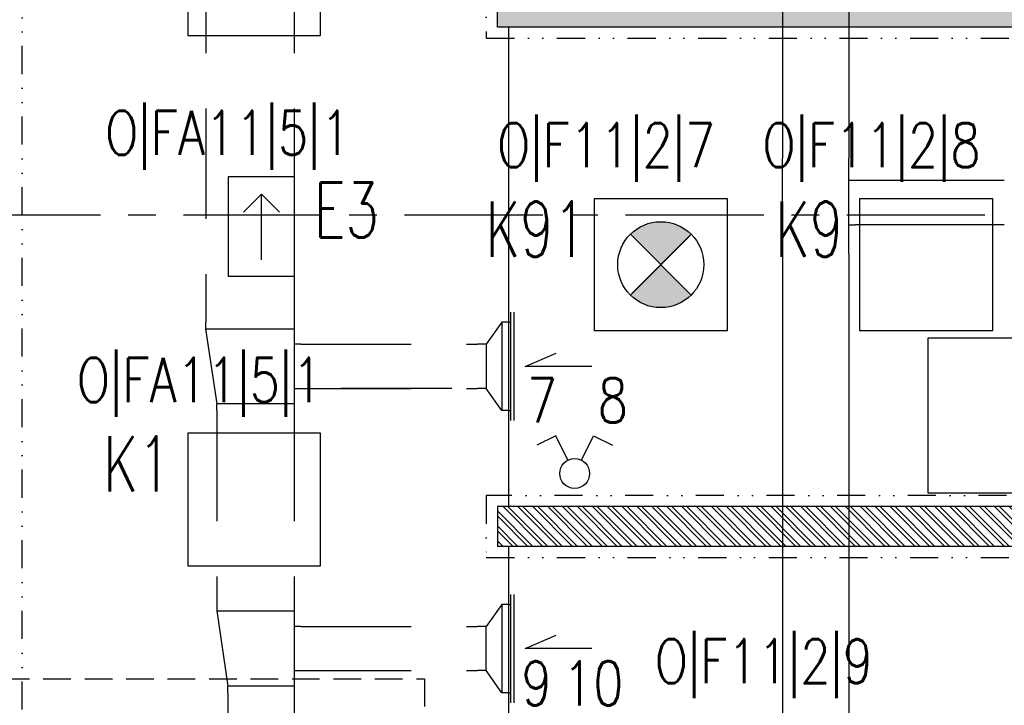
# Model space of a CAD drawing. Extents: x 41755 to 123924, y -112333 to 86187.
# Tile 200 of 256: x 101735 to 102180, y -9383 to -9072. Entities that reach past the tile are written whole.
import ezdxf
from ezdxf.enums import TextEntityAlignment as Align

# ---------------------------------------------------------------- set-up
doc = ezdxf.new("R2010")
doc.units = 0
doc.header["$LTSCALE"] = 50
for name, pattern in [('CENTER', [2, 1.25, -0.25, 0.25, -0.25]), ('DASHED', [0.75, 0.5, -0.25]), ('DIVIDE', [31.75, 12.7, -6.35, 0, -6.35, 0, -6.35])]:
    doc.linetypes.add(name, pattern=pattern)
doc.layers.get('0').update_dxf_attribs({"color": 101, "linetype": 'CONTINUOUS'})
for name, color, linetype in [('Drz---drzwi', 5, 'CONTINUOUS'), ('E-90', 6, 'CONTINUOUS'), ('E35', 6, 'CONTINUOUS'), ('E50', 3, 'CONTINUOUS'), ('Ins-co', 2, 'CONTINUOUS'), ('Ins-went', 141, 'CONTINUOUS'), ('Os-osie glowne', 1, 'CENTER'), ('Sc-beton', 7, 'CONTINUOUS'), ('Sc-beton-hatch', 86, 'CONTINUOUS'), ('Sc-cegla pustak', 42, 'CONTINUOUS'), ('Sc-cegla pustak-hatch', 8, 'CONTINUOUS'), ('Suf-widok', 8, 'CONTINUOUS'), ('Wyp-meble', 155, 'CONTINUOUS')]:
    doc.layers.add(name, color=color, linetype=linetype)
doc.styles.add('ROMANS', font='romans', dxfattribs={"width": 0.85})
doc.linetypes.add('ZIGZAG', pattern='A,0.00254,-5.08,[131,ltypeshp.shx,S=5.08,R=0,X=-5.08,Y=0],-10.16,[131,ltypeshp.shx,S=5.08,R=180,X=5.08,Y=0],-5.08', length=20.32254)

# ---------------------------------------------------------------- blocks, each defined once
blk = doc.blocks.new('_dkjhsjhkfgh')
at = {"layer": 'Ins-went', "ltscale": 2}
for p, q in [((2289.02, 1496.48), (2289.02, 1300.58)), ((2319.02, 1496.48), (2319.02, 1300.58)), ((2289.02, 1260.56), (2289.02, 1300.56)), ((2319.02, 1260.56), (2319.02, 1300.56)), ((2322.02, 1290.56), (2319.02, 1290.56)), ((2319.02, 1270.56), (2322.02, 1270.56)), ((2289.02, 1257.56), (2289.02, 1260.56)), ((2319.02, 1257.56), (2319.02, 1260.56)), ((2289.02, 1257.56), (2289.02, 1248.56)), ((2319.02, 1257.56), (2319.02, 1248.56)), ((2289.02, 1248.56), (2289.02, 1245.56)), ((2319.02, 1248.56), (2319.02, 1245.56)), ((2289.02, 1245.56), (2289.02, 1059.06)), ((2319.02, 1245.56), (2319.02, 1059.06)), ((2289.02, 1059.02), (2289.02, 1019.02)), ((2319.02, 1059.02), (2319.02, 1019.02))]:
    blk.add_line(p, q, dxfattribs=at)
for points in [[(2389.27, 1290.56), (2322.02, 1290.56)], [(2389.27, 1270.56), (2322.02, 1270.56)]]:
    blk.add_spline(points, degree=3, dxfattribs=at)
blk = doc.blocks.new('kier')
at = {"layer": 'E35', "ltscale": 0.2}
for p, q in [((7.81, 15), (15.93, 23.11)), ((37.6, 15), (7.81, 15)), ((7.81, 15), (15.93, 6.89))]:
    blk.add_line(p, q, dxfattribs=at)
blk.add_lwpolyline([(0, 30), (45, 30), (45, 0), (0, 0)], close=True, dxfattribs=at)

msp = doc.modelspace()

# ---------------------------------------------------------------- hatches: boundary and pattern name
at = {"layer": 'E35'}
h = msp.add_hatch(color=256, dxfattribs=at)
edge = h.paths.add_edge_path()
edge.add_line((102024.851, -9183.141), (102038.597, -9169.395))
edge.add_ellipse((102024.851, -9183.141), major_axis=(13.746, 13.746), ratio=1, start_angle=360, end_angle=450)
edge.add_line((102011.104, -9169.395), (102024.851, -9183.141))
edge = h.paths.add_edge_path()
edge.add_line((102038.597, -9196.888), (102024.851, -9183.141))
edge.add_line((102024.851, -9183.141), (102011.104, -9196.888))
edge.add_ellipse((102024.851, -9183.141), major_axis=(-13.746, 13.746), ratio=1, start_angle=90, end_angle=180)
at = {"layer": 'Sc-beton-hatch'}
h = msp.add_hatch(dxfattribs=at)
h.set_pattern_fill('ANSI33', color=256, style=0)
h.set_pattern_definition([(45, (48983.4185, 565.478), (-4.49012806, 4.49012806), []), (45, (48987.9087, 565.478), (-4.49012806, 4.49012806), [3.175, -1.5875])])
h.paths.add_polyline_path([(102400.966, -5400.641), (102380.966, -5400.641), (102380.966, -5500.641), (102330.966, -5500.641), (102330.966, -5520.641), (102380.966, -5520.641), (102380.966, -5973.641), (102400.966, -5973.641)])
h.paths.add_polyline_path([(101710.966, -5330.585), (101710.966, -5560.641), (101730.966, -5560.641), (101730.966, -5520.641), (101770.966, -5520.641), (101770.966, -5500.641), (101730.966, -5500.641), (101730.966, -5327.797, 0.0068353), (101990.084, -5287.78), (101987.07, -5268.006, -0.0084051), (101668.963, -5316.121), (101671.621, -5335.944, 0.0010351)])
h.paths.add_polyline_path([(101738.466, -5895.641), (101703.466, -5895.641), (101703.466, -5930.641), (101738.466, -5930.641)])
h.paths.add_polyline_path([(101695.966, -6277.641), (101730.966, -6277.641), (101730.966, -6242.641), (101695.966, -6242.641)])
h.paths.add_polyline_path([(102400.966, -6108.641), (102380.966, -6108.641), (102380.966, -6330.641), (102400.966, -6330.641)])
h.paths.add_polyline_path([(100985.966, -5895.641), (100950.966, -5895.641), (100950.966, -5930.641), (100985.966, -5930.641)], flags=17)
h.paths.add_polyline_path([(100765.966, -5910.641), (100765.966, -5413.927, 0.0063955), (101010.966, -5401.354), (101009.686, -5381.395, -0.0079596), (100705.366, -5396.058), (100706.01, -5416.048, 0.0010422), (100745.966, -5414.677), (100745.966, -6082.641), (100765.966, -6082.641), (100765.966, -5930.641), (100798.966, -5930.641), (100798.966, -5930.637), (100798.966, -5910.641)])
h.paths.add_polyline_path([(100310.966, -6262.641), (100410.966, -6262.641), (100410.966, -6460.641), (100430.966, -6460.641), (100430.966, -6262.641), (100765.966, -6262.641), (100765.966, -6237.641), (100745.966, -6237.641), (100745.966, -6242.641), (100330.966, -6242.641), (100330.966, -5420.801, 0.0010428), (100370.966, -5420.993), (100371.02, -5400.99, -0.0015651), (100310.966, -5400.641)])
h.paths.add_polyline_path([(100970.966, -6242.641), (100950.966, -6242.641), (100950.966, -6900.641), (100927.966, -6900.641), (100927.966, -6920.641), (100950.966, -6920.641), (100950.966, -7503.141), (100970.966, -7503.141), (100970.966, -6920.641), (101261.966, -6920.641), (101261.966, -7235.641), (101281.966, -7235.641), (101334.966, -7235.641), (101334.966, -7215.641), (101281.966, -7215.641), (101281.966, -6900.641), (100970.966, -6900.641)])
h.paths.add_polyline_path([(100410.966, -6710.641), (100430.966, -6710.641), (100430.966, -6610.641), (100410.966, -6610.641)])
h.paths.add_polyline_path([(100410.966, -6960.641), (100430.966, -6960.641), (100430.966, -6920.641), (100470.966, -6920.641), (100470.966, -6900.641), (100430.966, -6900.641), (100430.966, -6860.641), (100410.966, -6860.641)])
h.paths.add_polyline_path([(100790.966, -6920.641), (100790.966, -6900.641), (100725.966, -6900.641), (100725.966, -6920.641)])
h.paths.add_polyline_path([(101334.966, -6920.641), (101334.966, -6900.641), (101281.966, -6900.641), (101281.966, -6920.641)], flags=17)
h.paths.add_polyline_path([(101556.966, -6920.641), (101556.966, -6900.641), (101468.966, -6900.641), (101468.966, -6920.641)])
h.paths.add_polyline_path([(101710.966, -6900.641), (101690.966, -6900.641), (101690.966, -6920.641), (101710.966, -6920.641)])
h.paths.add_polyline_path([(101730.966, -6900.641), (101710.966, -6900.641), (101710.966, -6920.641), (101710.966, -7215.641), (101690.966, -7215.641), (101690.966, -7235.641), (101730.966, -7235.641)])
h.paths.add_polyline_path([(101488.966, -7215.641), (101468.966, -7215.641), (101468.966, -7235.641), (101556.966, -7235.641), (101556.966, -7215.641), (101503.966, -7215.641), (101503.966, -6920.641), (101488.966, -6920.641)])
h.paths.add_polyline_path([(102400.966, -6750.641), (102380.966, -6750.641), (102380.966, -7100.641), (102400.966, -7100.641)])
h.paths.add_polyline_path([(102400.966, -7200.641), (102380.966, -7200.641), (102380.966, -7465.641), (102400.966, -7465.641)])
h.paths.add_polyline_path([(102380.966, -7650.641), (102332.966, -7650.641), (102332.966, -7670.641), (102380.966, -7670.641), (102380.966, -8275.641), (102400.966, -8275.641), (102400.966, -7615.641), (102380.966, -7615.641)])
h.paths.add_polyline_path([(102133.966, -7650.641), (102133.966, -7670.641), (102227.966, -7670.641), (102227.966, -7650.641)])
h.paths.add_polyline_path([(101905.966, -7650.641), (101905.966, -7670.641), (102008.966, -7670.641), (102008.966, -7650.641)])
h.paths.add_polyline_path([(101710.966, -7670.641), (101710.966, -8400.641), (101685.966, -8400.641), (101685.966, -8420.641), (101730.966, -8420.641), (101730.966, -7670.641), (101770.966, -7670.641), (101770.966, -7650.641), (101227.466, -7650.641), (101227.466, -7670.641)])
h.paths.add_polyline_path([(100950.966, -7650.641), (100430.966, -7650.641), (100430.966, -7590.641), (100410.966, -7590.641), (100410.966, -7670.641), (100745.966, -7670.641), (101092.466, -7670.641), (101092.466, -7650.641), (100970.966, -7650.641), (100970.966, -7603.141), (100950.966, -7603.141)])
h.paths.add_polyline_path([(100410.966, -7440.641), (100430.966, -7440.641), (100430.966, -7397.641), (100410.966, -7397.641)])
h.paths.add_polyline_path([(100430.966, -7110.641), (100410.966, -7110.641), (100410.966, -7307.641), (100430.966, -7307.641)])
h.paths.add_polyline_path([(100745.966, -8420.641), (100765.966, -8420.641), (100765.966, -8400.641), (100410.966, -8400.641), (100410.966, -8420.641)])
h.paths.add_polyline_path([(100765.966, -8420.641), (100785.966, -8420.641), (100785.966, -8400.641), (100765.966, -8400.641)])
h.paths.add_polyline_path([(100785.966, -8400.641), (100785.966, -8420.641), (101097.466, -8420.641), (101097.466, -8400.641)])
h.paths.add_polyline_path([(101322.966, -8420.641), (101322.966, -8400.641), (101227.466, -8400.641), (101227.466, -8420.641)], flags=17)
h.paths.add_polyline_path([(101432.966, -8400.641), (101432.966, -8420.641), (101575.966, -8420.641), (101575.966, -8400.641)])
h.paths.add_polyline_path([(101950.966, -8400.641), (101950.966, -8420.641), (102028.966, -8420.641), (102028.966, -8400.641)])
h.paths.add_polyline_path([(102138.966, -8400.641), (102138.966, -8420.641), (102380.966, -8420.641), (102380.966, -8445.641), (102400.966, -8445.641), (102400.966, -8375.641), (102380.966, -8375.641), (102380.966, -8400.641)])
h.paths.add_polyline_path([(102380.966, -8568.641), (102345.966, -8568.641), (102345.966, -8875.141), (102365.966, -8875.141), (102365.966, -8588.641), (102400.966, -8588.641), (102400.966, -8545.641), (102380.966, -8545.641)])
h.paths.add_polyline_path([(102365.966, -8995.141), (102345.966, -8995.141), (102345.966, -9050.641), (101950.966, -9050.641), (101950.966, -9075.641), (102345.966, -9075.641), (102345.966, -9105.641), (102365.966, -9105.641), (102365.966, -9075.641)])
h.paths.add_polyline_path([(102400.966, -9290.641), (102365.966, -9290.641), (102365.966, -9255.641), (102345.966, -9255.641), (102345.966, -9310.641), (102380.966, -9310.641), (102380.966, -9718.141), (102380.966, -9900.641), (101730.966, -9900.641), (101730.966, -9855.641), (101710.966, -9855.641), (101710.966, -9920.641), (102380.966, -9920.641), (102380.966, -10349.912), (102380.966, -10410.641), (102400.966, -10410.641), (102400.966, -10010.641), (102400.966, -9838.141)])
h.paths.add_polyline_path([(101730.966, -9529.641), (101710.966, -9529.641), (101710.966, -9725.641), (101730.966, -9725.641)], flags=17)
h.paths.add_polyline_path([(101710.966, -9419.641), (101730.966, -9419.641), (101730.966, -8640.641), (101710.966, -8640.641), (101710.966, -9050.641), (101414.966, -9050.641), (101414.966, -9075.641), (101710.966, -9075.641)])
h.paths.add_polyline_path([(101263.966, -9050.641), (101263.966, -9075.641), (101304.966, -9075.641), (101304.966, -9050.641)])
h.paths.add_polyline_path([(101041.966, -9075.641), (101041.966, -9050.641), (100925.966, -9050.641), (100925.966, -9075.641)])
h.paths.add_polyline_path([(100825.966, -9075.641), (100825.966, -9050.641), (100530.966, -9050.641), (100530.966, -9035.641), (100510.966, -9035.641), (100510.966, -9050.641), (100270.966, -9050.641), (100270.966, -9075.641), (100510.966, -9075.641), (100510.966, -9471.141), (100530.966, -9471.141), (100530.966, -9075.641)])
h.paths.add_polyline_path([(100530.966, -8906.641), (100510.966, -8906.641), (100510.966, -8938.641), (100530.966, -8938.641)])
h.paths.add_polyline_path([(100220.966, -9075.641), (100220.966, -9050.641), (100170.966, -9050.641), (100170.966, -9075.641)])
h.paths.add_polyline_path([(100120.966, -9075.641), (100120.966, -9050.641), (100070.966, -9050.641), (100070.966, -9075.641)])
h.paths.add_polyline_path([(100020.966, -9075.641), (100020.966, -9050.641), (99970.966, -9050.641), (99970.966, -9075.641)])
h.paths.add_polyline_path([(99920.966, -9075.641), (99920.966, -9050.641), (99880.966, -9050.641), (99880.966, -9957.641), (99980.966, -9957.641), (99980.966, -9972.641), (100000.966, -9972.641), (100000.966, -9937.641), (99900.966, -9937.641), (99900.966, -9075.641)])
h.paths.add_polyline_path([(101041.966, -9396.641), (101041.966, -9378.641), (100927.966, -9378.641), (100927.966, -9396.641)])
h.paths.add_polyline_path([(100510.966, -9725.641), (100530.966, -9725.641), (100530.966, -9571.141), (100510.966, -9571.141)])
h.paths.add_polyline_path([(100000.966, -10090.641), (100000.966, -10072.641), (99980.966, -10072.641), (99980.966, -10090.641), (99780.966, -10090.641), (99780.966, -10445.641), (100510.966, -10445.641), (100510.966, -10485.641), (100530.966, -10485.641), (100530.966, -10445.641), (100580.966, -10445.641), (100580.966, -10425.641), (100530.966, -10425.641), (100530.966, -10270.641), (100510.966, -10270.641), (100510.966, -10425.641), (99800.966, -10425.641), (99800.966, -10110.641), (100510.966, -10110.641), (100510.966, -10120.641), (100530.966, -10120.641), (100530.966, -9855.641), (100510.966, -9855.641), (100510.966, -10090.641)])
h.paths.add_polyline_path([(100970.966, -9920.641), (101087.466, -9920.641), (101087.466, -9900.641), (100750.966, -9900.641), (100750.966, -9920.641), (100950.966, -9920.641), (100950.966, -10425.641), (100730.966, -10425.641), (100730.966, -10445.641), (100790.966, -10445.641), (100790.966, -10485.641), (100810.966, -10485.641), (100810.966, -10445.641), (101070.966, -10445.641), (101070.966, -10425.641), (100970.966, -10425.641)])
h.paths.add_polyline_path([(101197.466, -9900.641), (101197.466, -9920.641), (101261.966, -9920.641), (101261.966, -10425.641), (101220.966, -10425.641), (101220.966, -10445.641), (101802.966, -10445.641), (101802.966, -10425.641), (101281.966, -10425.641), (101281.966, -9900.641)])
h.paths.add_polyline_path([(102365.966, -10445.641), (102365.966, -10425.641), (102320.966, -10425.641), (102320.966, -10445.641)])
h.paths.add_polyline_path([(102383.466, -10428.141), (102365.966, -10445.641), (102400.966, -10445.641)])
h.paths.add_polyline_path([(102365.966, -10410.641), (102365.966, -10445.641), (102383.466, -10428.141)])
h.paths.add_polyline_path([(102365.966, -10410.641), (102383.466, -10428.141), (102400.966, -10410.641)])
h.paths.add_polyline_path([(102400.966, -10410.641), (102383.466, -10428.141), (102400.966, -10445.641)])
at = {"layer": 'Sc-cegla pustak-hatch'}
h = msp.add_hatch(dxfattribs=at)
h.set_pattern_fill('ANSI32', color=256, scale=0.5, angle=90, style=0)
h.set_pattern_definition([(135, (48983.4185, 565.478), (-3.36759605, -3.36759605), []), (135, (48983.4185, 567.723), (-3.36759605, -3.36759605), [])])
h.paths.add_polyline_path([(101775.966, -6918.641), (101775.966, -6900.641), (101730.966, -6900.641), (101730.966, -6918.641)])
h.paths.add_polyline_path([(101950.966, -6918.641), (101950.966, -7430.641), (101968.966, -7430.641), (101968.966, -7403.641), (102042.966, -7403.641), (102050.966, -7403.641), (102050.966, -7411.641), (102042.966, -7411.641), (102042.966, -7430.641), (102068.766, -7430.641), (102068.766, -7412.641), (102060.966, -7412.641), (102060.966, -7385.641), (101968.966, -7385.641), (101968.966, -7036.641), (102033.966, -7036.641), (102033.966, -7018.641), (101968.966, -7018.641), (101968.966, -6900.641), (101905.966, -6900.641), (101905.966, -6918.641)])
h.paths.add_polyline_path([(102133.966, -7018.641), (102133.966, -7036.641), (102380.966, -7036.641), (102380.966, -7018.641)])
h.paths.add_polyline_path([(102380.966, -7430.641), (102380.966, -7412.641), (102168.766, -7412.641), (102168.766, -7430.641)])
h.paths.add_polyline_path([(101950.966, -7898.641), (101968.966, -7898.641), (101968.966, -7670.641), (101950.966, -7670.641)])
h.paths.add_polyline_path([(101078.966, -7412.641), (101078.966, -7144.641), (101060.966, -7144.641), (101060.966, -7430.641), (101261.966, -7430.641), (101261.966, -7473.141), (101279.966, -7473.141), (101279.966, -7402.641), (101261.966, -7402.641), (101261.966, -7412.641)])
h.paths.add_polyline_path([(101279.966, -7235.641), (101261.966, -7235.641), (101261.966, -7302.641), (101279.966, -7302.641)])
h.paths.add_polyline_path([(100885.966, -7412.641), (100885.966, -7430.641), (100950.966, -7430.641), (100950.966, -7412.641)])
h.paths.add_polyline_path([(100785.966, -7430.641), (100785.966, -7412.641), (100727.966, -7412.641), (100727.966, -7430.641)])
h.paths.add_polyline_path([(100637.966, -7430.641), (100637.966, -7412.641), (100430.966, -7412.641), (100430.966, -7430.641)])
h.paths.add_polyline_path([(100410.966, -7790.641), (100428.966, -7790.641), (100428.966, -7670.641), (100410.966, -7670.641)])
h.paths.add_polyline_path([(100410.966, -8005.641), (100428.966, -8005.641), (100428.966, -8000.641), (101023.966, -8000.641), (101023.966, -8064.641), (101041.966, -8064.641), (101041.966, -7926.641), (101023.966, -7926.641), (101023.966, -7982.641), (100765.966, -7982.641), (100765.966, -7900.641), (100747.966, -7900.641), (100747.966, -7982.641), (100428.966, -7982.641), (100428.966, -7940.641), (100410.966, -7940.641)])
h.paths.add_polyline_path([(100765.966, -7670.641), (100747.966, -7670.641), (100747.966, -7800.641), (100765.966, -7800.641)])
h.paths.add_polyline_path([(101041.966, -7670.641), (101023.966, -7670.641), (101023.966, -7826.641), (101041.966, -7826.641)])
h.paths.add_polyline_path([(101279.966, -7603.141), (101261.966, -7603.141), (101261.966, -7650.641), (101279.966, -7650.641)])
h.paths.add_polyline_path([(101279.966, -7670.641), (101261.966, -7670.641), (101261.966, -8400.641), (101279.966, -8400.641), (101279.966, -8004.641), (101575.966, -8004.641), (101575.966, -7986.641), (101279.966, -7986.641)])
h.paths.add_polyline_path([(101041.966, -8164.641), (101023.966, -8164.641), (101023.966, -8400.641), (101041.966, -8400.641)])
h.paths.add_polyline_path([(100428.966, -8155.641), (100410.966, -8155.641), (100410.966, -8220.641), (100428.966, -8220.641)])
h.paths.add_polyline_path([(100410.966, -8400.641), (100428.966, -8400.641), (100428.966, -8370.641), (100410.966, -8370.641)])
h.paths.add_polyline_path([(100428.966, -8435.641), (100428.966, -8420.641), (100410.966, -8420.641), (100410.966, -8435.641)])
h.paths.add_polyline_path([(100410.966, -8650.641), (100428.966, -8650.641), (100428.966, -8585.641), (100410.966, -8585.641)])
h.paths.add_polyline_path([(100410.966, -8924.641), (100510.966, -8924.641), (100510.966, -8906.641), (100428.966, -8906.641), (100428.966, -8800.641), (100410.966, -8800.641)])
h.paths.add_polyline_path([(100747.966, -8740.641), (100765.966, -8740.641), (100765.966, -8432.641), (100747.966, -8432.641)])
h.paths.add_polyline_path([(101023.966, -9050.641), (101041.966, -9050.641), (101041.966, -8895.641), (101023.966, -8895.641)])
h.paths.add_polyline_path([(101023.966, -8795.641), (101041.966, -8795.641), (101041.966, -8420.641), (101023.966, -8420.641)])
h.paths.add_polyline_path([(101710.966, -8004.641), (101710.966, -7986.641), (101685.966, -7986.641), (101685.966, -8004.641)])
h.paths.add_polyline_path([(101977.966, -8028.641), (101977.966, -8102.641), (101950.966, -8102.641), (101950.966, -8400.641), (101968.966, -8400.641), (101968.966, -8120.641), (102380.966, -8120.641), (102380.966, -8102.641), (101995.966, -8102.641), (101995.966, -8010.641), (101968.966, -8010.641), (101968.966, -7988.641), (101950.966, -7988.641), (101950.966, -8028.641)])
h.paths.add_polyline_path([(101968.966, -8658.641), (101968.966, -8420.641), (101950.966, -8420.641), (101950.966, -8640.641), (101905.966, -8640.641), (101905.966, -8658.641)])
h.paths.add_polyline_path([(101950.966, -8778.641), (101950.966, -8796.641), (102345.966, -8796.641), (102345.966, -8778.641)])
h.paths.add_polyline_path([(101657.966, -8640.641), (101657.966, -8658.641), (101695.966, -8658.641), (101710.966, -8658.641), (101710.966, -8640.641)])
h.paths.add_polyline_path([(101775.966, -8658.641), (101775.966, -8640.641), (101730.966, -8640.641), (101730.966, -8658.641)])
h.paths.add_polyline_path([(101547.966, -8658.641), (101547.966, -8640.641), (101465.966, -8640.641), (101465.966, -8595.641), (101447.966, -8595.641), (101447.966, -8640.641), (101432.966, -8640.641), (101432.966, -8658.641)])
h.paths.add_polyline_path([(101465.966, -8420.641), (101447.966, -8420.641), (101447.966, -8465.641), (101465.966, -8465.641)])
h.paths.add_polyline_path([(101263.966, -8640.641), (101263.966, -9050.641), (101281.966, -9050.641), (101281.966, -8658.641), (101322.966, -8658.641), (101322.966, -8640.641)])
h.paths.add_polyline_path([(100530.966, -9378.641), (100530.966, -9396.641), (100747.966, -9396.641), (100747.966, -9662.641), (100530.966, -9662.641), (100530.966, -9680.641), (101041.966, -9680.641), (101041.966, -9586.141), (101023.966, -9586.141), (101023.966, -9662.641), (100765.966, -9662.641), (100765.966, -9396.641), (100927.966, -9396.641), (100927.966, -9378.641)])
h.paths.add_polyline_path([(101041.966, -9396.641), (101023.966, -9396.641), (101023.966, -9486.141), (101041.966, -9486.141)], flags=17)
h.paths.add_polyline_path([(101041.966, -9075.641), (101023.966, -9075.641), (101023.966, -9378.641), (101041.966, -9378.641)])
h.paths.add_polyline_path([(101664.077, -9409.641), (101664.077, -9391.641), (101281.966, -9391.641), (101281.966, -9075.641), (101263.966, -9075.641), (101263.966, -9725.641), (101281.966, -9725.641), (101281.966, -9680.641), (101710.966, -9680.641), (101710.966, -9662.641), (101281.966, -9662.641), (101281.966, -9409.641)])
h.paths.add_polyline_path([(102345.966, -9310.641), (102345.966, -9292.641), (101950.966, -9292.641), (101950.966, -9310.641)])
h.paths.add_polyline_path([(101950.966, -9552.641), (101968.966, -9552.641), (101968.966, -9542.641), (102380.966, -9542.641), (102380.966, -9524.641), (101968.966, -9524.641), (101968.966, -9418.641), (101950.966, -9418.641)])
h.paths.add_polyline_path([(101968.966, -9672.641), (101968.966, -9662.641), (101950.966, -9662.641), (101950.966, -9790.641), (101968.966, -9790.641), (101968.966, -9690.641), (102118.966, -9690.641), (102118.966, -9900.641), (102136.966, -9900.641), (102136.966, -9672.641)])
h.paths.add_polyline_path([(101950.966, -9890.641), (101950.966, -9900.641), (101968.966, -9900.641), (101968.966, -9890.641)])
h.paths.add_polyline_path([(101263.966, -9900.641), (101281.966, -9900.641), (101281.966, -9855.641), (101263.966, -9855.641)])
h.paths.add_polyline_path([(100768.966, -10090.641), (100768.966, -10030.641), (100750.966, -10030.641), (100750.966, -10120.641), (100768.966, -10120.641), (100768.966, -10108.641), (100950.966, -10108.641), (100950.966, -10090.641)])
h.paths.add_polyline_path([(100768.966, -10220.641), (100750.966, -10220.641), (100750.966, -10425.641), (100768.966, -10425.641)])
h.paths.add_polyline_path([(100768.966, -9930.641), (100768.966, -9920.641), (100750.966, -9920.641), (100750.966, -9930.641)])

# ---------------------------------------------------------------- linework, layer by layer
at = {"layer": 'Drz---drzwi', "linetype": 'ZIGZAG', "ltscale": 0.02}
for points in [[(101955.966, -9075.641), (101955.966, -9292.641)], [(101955.966, -9310.641), (101955.966, -9418.641)]]:
    msp.add_lwpolyline(points, dxfattribs=at)
at = {"layer": 'E35'}
for p, q in [((102011.104, -9169.395), (102038.597, -9196.888)), ((102011.104, -9196.888), (102038.597, -9169.395)), ((101977.368, -9260.564), (101968.833, -9264.838)), ((101982.894, -9271.6), (101977.368, -9260.564)), ((101988.939, -9271.6), (101994.464, -9260.564)), ((101994.464, -9260.564), (102003, -9264.838))]:
    msp.add_line(p, q, dxfattribs=at)
at = {"layer": 'E35', "linetype": 'Continuous', "ltscale": 0.3}
msp.add_line((102011.891, -9196.101), (102037.811, -9170.181), dxfattribs=at)
for points in [[(101810.966, -9079.506), (101870.966, -9079.506), (101870.966, -9019.506), (101810.966, -9019.506)], [(101994.851, -9153.141), (102054.851, -9153.141), (102054.851, -9213.141), (101994.851, -9213.141)], [(102114.851, -9153.141), (102174.851, -9153.141), (102174.851, -9213.141), (102114.851, -9213.141)], [(101810.966, -9319.37), (101870.966, -9319.37), (101870.966, -9259.37), (101810.966, -9259.37)]]:
    msp.add_lwpolyline(points, close=True, dxfattribs=at)
at = {"layer": 'E35'}
for centre, radius in [((102024.851, -9183.141), 19.44), ((101985.916, -9277.636), 6.75)]:
    msp.add_circle(centre, radius, dxfattribs=at)
at = {"layer": 'Ins-co', "linetype": 'DASHED', "ltscale": 0.5}
for p, q in [((101708.088, -9370.548), (101917.963, -9370.548)), ((101708.088, -9370.548), (101917.963, -9370.548)), ((101917.963, -9370.548), (101917.963, -9433.753)), ((101917.963, -9370.548), (101917.963, -9433.753))]:
    msp.add_line(p, q, dxfattribs=at)
at = {"layer": 'Ins-went', "linetype": 'DASHED', "ltscale": 2}
for p, q in [((101819.066, -9037.452), (101819.066, -9209.152)), ((101859.066, -9037.452), (101859.066, -9209.152)), ((101956.966, -9204.675), (101956.966, -9253.675)), ((101958.466, -9204.675), (101958.466, -9253.675)), ((101819.019, -9209.175), (101819.019, -9212.175)), ((101819.019, -9212.175), (101859.019, -9212.175)), ((101819.019, -9212.175), (101824.019, -9246.175)), ((101859.019, -9209.175), (101859.019, -9249.175)), ((101952.966, -9209.175, -3630), (101945.966, -9219.175, -3630)), ((101952.966, -9209.175, -3630), (101952.966, -9249.175, -3630)), ((101955.966, -9209.175, -3630), (101952.966, -9209.175, -3630)), ((101955.966, -9209.175), (101956.966, -9209.175)), ((101862.019, -9219.175), (101859.019, -9219.175)), ((101862.019, -9219.175), (101941.919, -9219.175)), ((101945.966, -9219.175, -3630), (101941.966, -9219.175, -3630)), ((101859.019, -9239.175), (101862.019, -9239.175)), ((101862.019, -9239.175), (101941.919, -9239.175)), ((101930.302, -9239.175), (101873.636, -9239.175)), ((101945.966, -9239.175, -3630), (101941.966, -9239.175, -3630)), ((101952.966, -9249.175, -3630), (101945.966, -9239.175, -3630)), ((101859.019, -9246.175), (101824.019, -9246.175)), ((101824.019, -9249.175), (101824.019, -9246.175)), ((101824.019, -9249.175), (101824.019, -9336.875)), ((101859.019, -9249.175), (101859.019, -9336.875)), ((101955.966, -9249.175, -3630), (101952.966, -9249.175, -3630)), ((101955.966, -9249.175), (101956.966, -9249.175)), ((101956.966, -9332.349), (101956.966, -9381.349)), ((101958.466, -9332.349), (101958.466, -9381.349)), ((101824.019, -9336.849), (101824.019, -9339.849)), ((101859.019, -9336.849), (101859.019, -9376.849)), ((101952.966, -9336.849, -3630), (101945.966, -9346.849, -3630)), ((101952.966, -9336.849, -3630), (101952.966, -9376.849, -3630)), ((101955.966, -9336.849, -3630), (101952.966, -9336.849, -3630)), ((101955.966, -9336.849), (101956.966, -9336.849)), ((101824.019, -9339.849), (101859.019, -9339.849)), ((101824.019, -9339.849), (101829.019, -9373.849)), ((101862.019, -9346.849), (101859.019, -9346.849)), ((101862.019, -9346.849), (101941.919, -9346.849)), ((101945.966, -9346.849, -3630), (101941.966, -9346.849, -3630)), ((101945.966, -9366.849, -3630), (101945.966, -9346.849, -3630)), ((101859.019, -9366.849), (101862.019, -9366.849)), ((101862.019, -9366.849), (101941.919, -9366.849)), ((101945.966, -9366.849, -3630), (101941.966, -9366.849, -3630)), ((101952.966, -9376.849, -3630), (101945.966, -9366.849, -3630)), ((101859.019, -9373.849), (101829.019, -9373.849)), ((101829.019, -9376.849), (101829.019, -9373.849)), ((101829.019, -9376.849), (101829.019, -9461.549)), ((101859.019, -9376.849), (101859.019, -9461.549)), ((101955.966, -9376.849, -3630), (101952.966, -9376.849, -3630)), ((101955.966, -9376.849), (101956.966, -9376.849))]:
    msp.add_line(p, q, dxfattribs=at)
at = {"layer": 'Ins-went', "linetype": 'DASHED', "ltscale": 2, "elevation": -3630}
msp.add_lwpolyline([(101945.966, -9219.175), (101945.966, -9239.175)], dxfattribs=at)
at = {"layer": 'Ins-went', "linetype": 'DASHED', "ltscale": 2}
for points in [[(101993.704, -9229.185), (101963.466, -9229.175), (101977.482, -9223.157)], [(101993.704, -9356.859), (101963.466, -9356.849), (101977.482, -9350.831)]]:
    msp.add_lwpolyline(points, dxfattribs=at)
at = {"layer": 'Os-osie glowne'}
msp.add_lwpolyline([(99508.966, -9160.641), (111775.966, -9160.641)], dxfattribs=at)
at = {"layer": 'Sc-beton'}
for points in [[(101950.966, -9075.641), (101950.966, -9050.641)], [(102345.966, -9075.641), (101950.966, -9075.641)]]:
    msp.add_lwpolyline(points, dxfattribs=at)
at = {"layer": 'Sc-cegla pustak'}
for points in [[(101950.966, -9292.641), (101950.966, -9310.641)], [(102345.966, -9292.641), (101950.966, -9292.641)], [(102345.966, -9310.641), (101950.966, -9310.641)]]:
    msp.add_lwpolyline(points, dxfattribs=at)
at = {"layer": 'Suf-widok', "linetype": 'DIVIDE', "ltscale": 0.02}
msp.add_lwpolyline([(101945.966, -9045.641), (101945.966, -9080.641), (102340.966, -9080.641), (102340.966, -9287.641), (101945.966, -9287.641), (101945.966, -9315.641), (102375.966, -9315.641), (102375.966, -9519.641), (102007.966, -9519.641), (102007.966, -9413.641), (101945.966, -9413.641), (101945.966, -9895.641), (101735.966, -9895.641), (101735.966, -8663.641)], dxfattribs=at)
at = {"layer": 'Wyp-meble', "ltscale": 0.3}
msp.add_lwpolyline([(102335.634, -9216.453), (102145.634, -9216.453), (102145.634, -9286.453), (102335.634, -9286.453)], close=True, dxfattribs=at)

# ---------------------------------------------------------------- block references
msp.add_blockref('_dkjhsjhkfgh', (99790.966, -10435.641))
at = {"layer": 'E50', "xscale": -1, "rotation": 89.99999999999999}
msp.add_blockref('kier', (101859.27, -9143.399), dxfattribs=at)

# ---------------------------------------------------------------- texts
at = {"layer": 'E-90', "style": 'ROMANS', "width": 0.8}
for s, rotation, p in [('O|FA11|5|1', 360, (101829.078, -9124.937)), ('O|F11|2|7', 0, (102000.161, -9130.501)), ('O|F11|2|8', 0, (102120.161, -9130.501)), ('O|FA11|5|1', 0, (101816.276, -9236.73)), ('7', 0, (101971.21, -9244.561)), ('8', 0, (102003.18, -9244.561)), ('O|F11|2|9', 0, (102071.482, -9364.001)), ('9', 0, (101968.7, -9372.561)), ('10', 0, (101994.293, -9372.561))]:
    msp.add_text(s, height=20, rotation=rotation, dxfattribs=at).set_placement(p, align=Align.MIDDLE)
at = {"layer": 'E35', "style": 'ROMANS', "width": 0.7}
msp.add_text('E3', height=25, dxfattribs=at).set_placement((101882.653, -9158.399), align=Align.MIDDLE)
for s, p in [('K91', (101968.407, -9167.028)), ('K9', (102091.925, -9167.028)), ('K1', (101788.041, -9273.257))]:
    msp.add_text(s, height=25, rotation=360, dxfattribs=at).set_placement(p, align=Align.MIDDLE)

doc.saveas('drawing.dxf')
